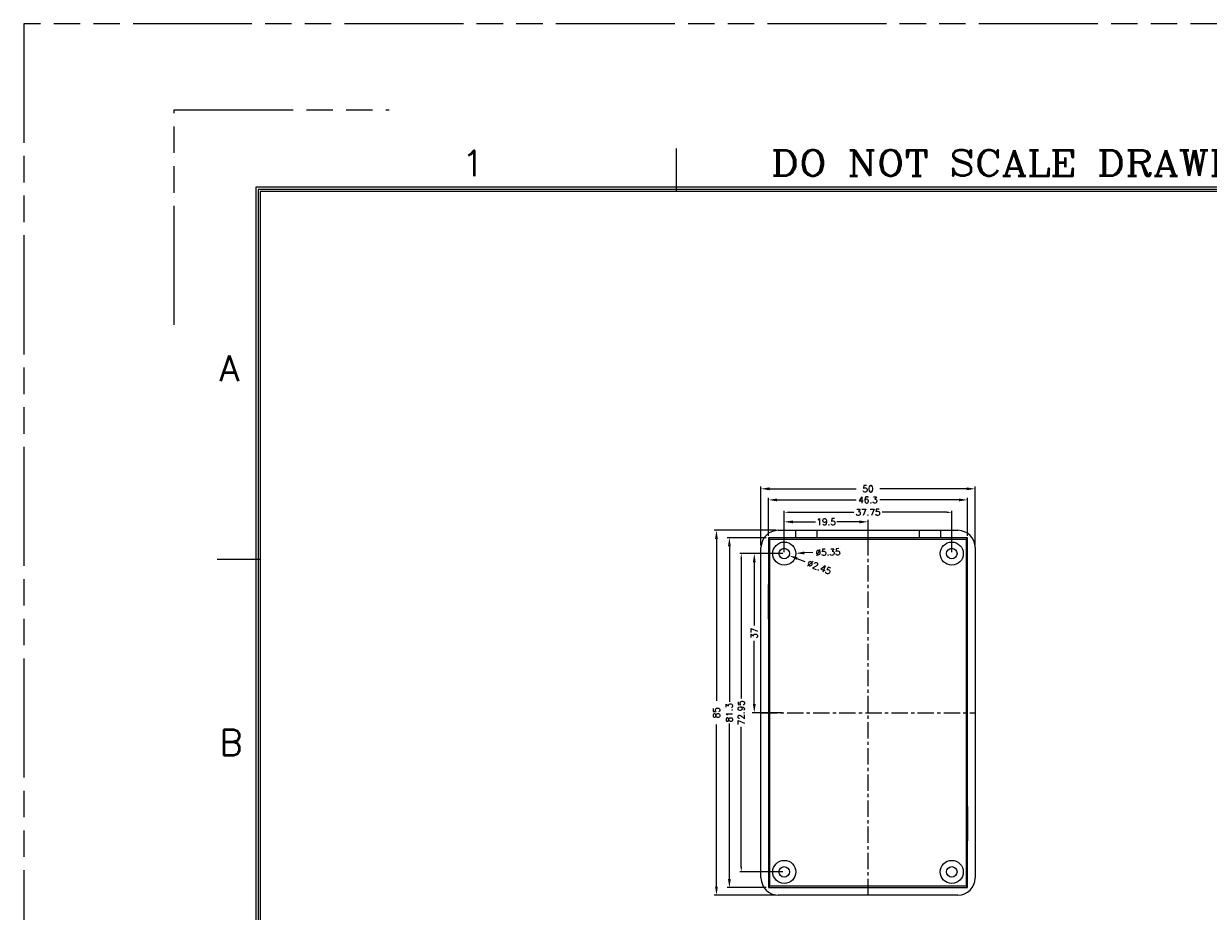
# Model space of a CAD drawing. Header units: millimetres. Extents: x 1261 to 1558, y 771 to 1231.
# Tile 25 of 105: x 1261 to 1399, y 878 to 981. Entities that reach past the tile are written whole.
import ezdxf
from ezdxf.enums import TextEntityAlignment as Align

# ---------------------------------------------------------------- set-up
doc = ezdxf.new("R2010")
doc.units = ezdxf.units.MM
doc.header["$LTSCALE"] = 30.734
doc.linetypes.add('CENTER', pattern=[0.6, 0.375, -0.075, 0.075, -0.075])
doc.linetypes.add('PHANTOM', pattern=[0.8, 0.45, -0.05, 0.1, -0.05, 0.1, -0.05])
doc.layers.get('0').update_dxf_attribs({"linetype": 'CONTINUOUS'})
doc.layers.get('Defpoints').update_dxf_attribs({"linetype": 'CONTINUOUS'})
doc.layers.add('dim', color=82, linetype='CONTINUOUS', lineweight=9)
doc.styles.add('CENTURY', font='ROMANC.shx')
doc.styles.add('CHINA', font='txt.shx', dxfattribs={"bigfont": 'gbcbig.shx'})
doc.styles.add('SIMPLEX', font='SIMPLEX.shx', dxfattribs={"width": 0.8})

msp = doc.modelspace()

# ---------------------------------------------------------------- linework, layer by layer
at = {"color": 3, "linetype": 'Continuous'}
for p, q in [((1337.18, 961.3), (1337.18, 966.3)), ((1288.78, 918.55), (1283.78, 918.55))]:
    msp.add_line(p, q, dxfattribs=at)
at = {"linetype": 'Continuous'}
for p, q in [((1531.28, 961.8), (1288.28, 961.8)), ((1288.28, 961.8), (1288.28, 789.8)), ((1531.03, 961.55), (1288.53, 961.55)), ((1288.53, 961.55), (1288.53, 790.05)), ((1530.78, 961.3), (1288.78, 961.3)), ((1288.78, 961.3), (1288.78, 790.3))]:
    msp.add_line(p, q, dxfattribs=at)
at = {"color": 7, "linetype": 'Continuous'}
for p, q in [((1349, 921.94), (1351.02, 921.94)), ((1351.02, 921.94), (1351.02, 921.05)), ((1353.5, 921.92), (1351.02, 921.92)), ((1353.5, 921.94), (1353.5, 921.05)), ((1353.5, 921.94), (1365.4, 921.94)), ((1365.4, 921.94), (1365.4, 921.05)), ((1367.87, 921.92), (1365.4, 921.92)), ((1367.87, 921.94), (1367.87, 921.05)), ((1367.87, 921.94), (1369.9, 921.94)), ((1347.87, 921.07), (1347.87, 880.42)), ((1347.87, 921.07), (1348.03, 920.91)), ((1351.02, 921.07), (1347.87, 921.07)), ((1348.03, 880.57), (1348.03, 920.91)), ((1348.03, 920.91), (1370.87, 920.91)), ((1353.5, 921.05), (1351.02, 921.05)), ((1365.4, 921.07), (1353.5, 921.07)), ((1367.87, 921.05), (1365.4, 921.05)), ((1371.02, 921.07), (1367.87, 921.07)), ((1371.02, 921.07), (1370.87, 920.91)), ((1370.87, 920.91), (1370.87, 880.57)), ((1371.02, 880.42), (1371.02, 921.07)), ((1347, 881.54), (1347, 919.94)), ((1371.9, 919.94), (1371.9, 881.54)), ((1347.89, 911.63), (1347.89, 915.63)), ((1347.91, 915.63), (1347.89, 915.63)), ((1347.91, 911.63), (1347.91, 915.63)), ((1370.99, 911.63), (1370.99, 915.63)), ((1370.99, 915.63), (1371.01, 915.63)), ((1371.01, 911.63), (1371.01, 915.63)), ((1347.91, 911.63), (1347.89, 911.63)), ((1370.99, 911.63), (1371.01, 911.63)), ((1347.89, 889.85), (1347.89, 885.85)), ((1347.91, 889.85), (1347.89, 889.85)), ((1347.91, 889.85), (1347.91, 885.85)), ((1370.99, 889.85), (1371.01, 889.85)), ((1370.99, 889.85), (1370.99, 885.85)), ((1371.01, 889.85), (1371.01, 885.85)), ((1347.91, 885.85), (1347.89, 885.85)), ((1370.99, 885.85), (1371.01, 885.85)), ((1347.87, 880.42), (1348.03, 880.57)), ((1347.87, 880.42), (1371.02, 880.42)), ((1370.87, 880.57), (1348.03, 880.57)), ((1371.02, 880.42), (1370.87, 880.57)), ((1369.9, 879.54), (1349, 879.54))]:
    msp.add_line(p, q, dxfattribs=at)
at = {"color": 1, "linetype": 'CENTER', "ltscale": 0.164628}
for p, q in [((1359.45, 879.54), (1359.45, 921.94)), ((1347, 900.74), (1371.9, 900.74))]:
    msp.add_line(p, q, dxfattribs=at)
at = {"color": 7, "linetype": 'Continuous'}
for centre, radius in [((1349.71, 919.23), 1.34), ((1369.19, 919.23), 1.34), ((1349.71, 919.23), 0.613), ((1369.19, 919.23), 0.613), ((1349.71, 882.25), 1.34), ((1369.19, 882.25), 1.34), ((1349.71, 882.25), 0.613), ((1369.19, 882.25), 0.613)]:
    msp.add_circle(centre, radius, dxfattribs=at)
for centre, major_axis in [((1349, 919.94), (1.41, -1.41)), ((1369.9, 919.94), (-1.41, -1.41)), ((1349, 881.54), (1.41, 1.41)), ((1369.9, 881.54), (-1.41, 1.41))]:
    msp.add_ellipse(centre, major_axis=major_axis, ratio=0.999695, start_param=2.356347, end_param=3.926839, dxfattribs=at)
at = {"layer": 'Defpoints', "color": 2, "linetype": 'PHANTOM'}
msp.add_lwpolyline([(1261.28, 770.8), (1558.28, 770.8), (1558.28, 980.8), (1261.28, 980.8)], close=True, dxfattribs=at)
msp.add_lwpolyline([(1278.78, 945.8), (1278.78, 970.8), (1303.78, 970.8)], dxfattribs=at)
at = {"layer": 'dim', "color": 131, "lineweight": 5}
for p, q in [((1347, 920.19), (1347, 927.01)), ((1371.9, 920.19), (1371.9, 927.01)), ((1347.87, 921.31), (1347.87, 925.72)), ((1371.02, 921.31), (1371.02, 925.72)), ((1349.71, 919.38), (1349.71, 924.18)), ((1349.71, 919.48), (1349.71, 923.17)), ((1359.45, 919.48), (1359.45, 923.17)), ((1369.19, 919.38), (1369.19, 924.18)), ((1348.75, 921.94), (1341.58, 921.94)), ((1347.62, 921.07), (1343.08, 921.07)), ((1349.56, 919.23), (1344.56, 919.23)), ((1349.46, 919.23), (1345.98, 919.23)), ((1349.46, 900.74), (1345.98, 900.74)), ((1349.56, 882.25), (1344.56, 882.25)), ((1347.62, 880.42), (1343.08, 880.42)), ((1348.75, 879.54), (1341.58, 879.54))]:
    msp.add_line(p, q, dxfattribs=at)
at = {"layer": 'dim', "lineweight": 5}
for p, q in [((1348, 926.76), (1358.07, 926.76)), ((1370.9, 926.76), (1360.82, 926.76)), ((1348.87, 925.47), (1358.07, 925.47)), ((1370.02, 925.47), (1360.82, 925.47)), ((1350.31, 924.03), (1357.8, 924.03)), ((1350.71, 922.92), (1353.33, 922.92)), ((1358.45, 922.92), (1355.83, 922.92)), ((1368.59, 924.03), (1361.1, 924.03)), ((1341.83, 920.94), (1341.83, 902.12)), ((1343.33, 920.07), (1343.33, 901.99)), ((1353.05, 919.34), (1352.05, 919.3)), ((1344.71, 918.63), (1344.71, 902.39)), ((1346.23, 918.23), (1346.23, 910.86)), ((1352.15, 918.28), (1351.21, 918.64)), ((1346.23, 901.74), (1346.23, 909.11)), ((1343.33, 881.42), (1343.33, 899.49)), ((1341.83, 880.54), (1341.83, 899.37)), ((1344.71, 882.85), (1344.71, 899.09))]:
    msp.add_line(p, q, dxfattribs=at)
at = {"layer": 'dim'}
for points in [[(1348, 926.93), (1348, 926.59), (1347, 926.76)], [(1348.87, 925.63), (1348.87, 925.3), (1347.87, 925.47)], [(1370.02, 925.63), (1370.02, 925.3), (1371.02, 925.47)], [(1370.9, 926.93), (1370.9, 926.59), (1371.9, 926.76)], [(1350.31, 924.13), (1350.31, 923.93), (1349.71, 924.03)], [(1350.71, 923.08), (1350.71, 922.75), (1349.71, 922.92)], [(1358.45, 923.08), (1358.45, 922.75), (1359.45, 922.92)], [(1368.59, 924.13), (1368.59, 923.93), (1369.19, 924.03)], [(1341.66, 920.94), (1341.99, 920.94), (1341.83, 921.94)], [(1343.16, 920.07), (1343.5, 920.07), (1343.33, 921.07)], [(1344.61, 918.63), (1344.81, 918.63), (1344.71, 919.23)], [(1346.06, 918.23), (1346.39, 918.23), (1346.23, 919.23)], [(1351.27, 918.8), (1351.15, 918.49), (1350.28, 919.01)], [(1352.04, 919.47), (1352.05, 919.14), (1351.05, 919.27)], [(1346.06, 901.74), (1346.39, 901.74), (1346.23, 900.74)], [(1344.61, 882.85), (1344.81, 882.85), (1344.71, 882.25)], [(1341.66, 880.54), (1341.99, 880.54), (1341.83, 879.54)], [(1343.16, 881.42), (1343.5, 881.42), (1343.33, 880.42)]]:
    msp.add_solid(points, dxfattribs=at)

# ---------------------------------------------------------------- texts
at = {"color": 3, "linetype": 'Continuous', "style": 'SIMPLEX'}
for s, p in [('1', (1312.24, 963.07)), ('A', (1284.03, 939.26)), ('B', (1284.03, 895.78))]:
    msp.add_text(s, height=3, dxfattribs=at).set_placement(p)
at = {"color": 3, "linetype": 'Continuous', "style": 'CENTURY', "width": 1.004831}
msp.add_text('DO NOT SCALE DRAWING', height=3, dxfattribs=at).set_placement((1348.15, 963.12), (1407.57, 963.12), align=Align.FIT)
at = {"layer": 'dim', "color": 42, "char_height": 0.75, "attachment_point": 5, "style": 'CHINA'}
for s, insert in [('50', (1359.45, 926.76)), ('46.3', (1359.45, 925.47)), ('37.75', (1359.45, 924.03)), ('19.5', (1354.58, 922.92))]:
    msp.add_mtext(s, dxfattribs=dict(at, insert=insert))
for s, insert, rotation in [('∅5.35', (1354.8, 919.39), 1.8501), ('∅2.45', (1353.78, 917.65), 338.7391), ('37', (1346.23, 909.98), 90), ('85', (1341.83, 900.74), 90), ('81.3', (1343.33, 900.74), 90), ('72.95', (1344.71, 900.74), 90)]:
    msp.add_mtext(s, dxfattribs=dict(at, insert=insert, rotation=rotation))

doc.saveas('drawing.dxf')
